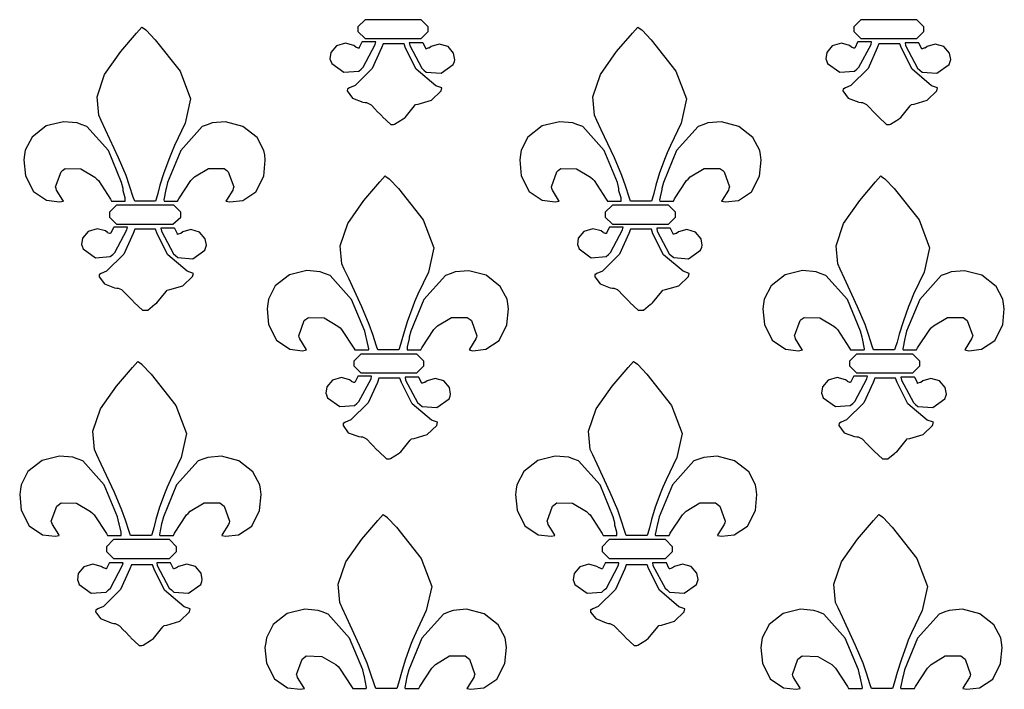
# Model space of a CAD drawing. Extents: x 2.21 to 5.36, y 0.23 to 5.17.
# Tile 7 of 8: x 2.95 to 3.93, y 3.98 to 4.65. Entities that reach past the tile are written whole.
import ezdxf

# ---------------------------------------------------------------- set-up
doc = ezdxf.new("R2010")
doc.units = 0
doc.layers.get('0').update_dxf_attribs({"linetype": 'CONTINUOUS'})

msp = doc.modelspace()

# ---------------------------------------------------------------- linework, layer by layer
at = {"color": 2}
for points in [[(3.08854, 4.46701), (3.08333, 4.46701), (3.07161, 4.46701), (3.06771, 4.46701), (3.06635, 4.47081), (3.06261, 4.48221), (3.05925, 4.49229), (3.05171, 4.50982), (3.03874, 4.53792), (3.0344, 4.54719), (3.03201, 4.55246), (3.03033, 4.57053), (3.03788, 4.59283), (3.05382, 4.6155), (3.06967, 4.6339), (3.07497, 4.63992), (3.07547, 4.63943), (3.07889, 4.6371), (3.07915, 4.63683), (3.08822, 4.62733), (3.11279, 4.59625), (3.12326, 4.56847), (3.11794, 4.54438), (3.10742, 4.52235), (3.10417, 4.51492), (3.10215, 4.51004), (3.09657, 4.49501), (3.09283, 4.48281), (3.09082, 4.47467), (3.08919, 4.46892), (3.08854, 4.46701)], [(3.35938, 4.63786), (3.35938, 4.64025), (3.35232, 4.64725), (3.34999, 4.64725), (3.29893, 4.64725), (3.2966, 4.64725), (3.28961, 4.64025), (3.28961, 4.63786), (3.28961, 4.63553), (3.2966, 4.62847), (3.29893, 4.62847), (3.34999, 4.62847), (3.35232, 4.62847), (3.35938, 4.63553), (3.35938, 4.63786)], [(3.35938, 4.63786), (3.35938, 4.64025), (3.35232, 4.64725), (3.34999, 4.64725), (3.29893, 4.64725), (3.2966, 4.64725), (3.28961, 4.64025), (3.28961, 4.63786), (3.28961, 4.63553), (3.2966, 4.62847), (3.29893, 4.62847), (3.34999, 4.62847), (3.35232, 4.62847), (3.35938, 4.63553), (3.35938, 4.63786)], [(3.58128, 4.46701), (3.57607, 4.46701), (3.56435, 4.46701), (3.56044, 4.46701), (3.55908, 4.47081), (3.55533, 4.48221), (3.55192, 4.49229), (3.54443, 4.50982), (3.53142, 4.53792), (3.52707, 4.54719), (3.52468, 4.55246), (3.523, 4.57053), (3.53054, 4.59283), (3.54656, 4.6155), (3.56233, 4.6339), (3.56771, 4.63992), (3.56819, 4.63943), (3.57161, 4.6371), (3.57189, 4.63683), (3.58094, 4.62733), (3.60553, 4.59625), (3.616, 4.56847), (3.61068, 4.54438), (3.60015, 4.52235), (3.5969, 4.51492), (3.59489, 4.51004), (3.58931, 4.49501), (3.5855, 4.48281), (3.5835, 4.47467), (3.58192, 4.46892), (3.58128, 4.46701)], [(3.85211, 4.63786), (3.85211, 4.64025), (3.84506, 4.64725), (3.84272, 4.64725), (3.79167, 4.64725), (3.78928, 4.64725), (3.78228, 4.64025), (3.78228, 4.63786), (3.78228, 4.63553), (3.78928, 4.62847), (3.79167, 4.62847), (3.84272, 4.62847), (3.84506, 4.62847), (3.85211, 4.63553), (3.85211, 4.63786)], [(3.85211, 4.63786), (3.85211, 4.64025), (3.84506, 4.64725), (3.84272, 4.64725), (3.79167, 4.64725), (3.78928, 4.64725), (3.78228, 4.64025), (3.78228, 4.63786), (3.78228, 4.63553), (3.78928, 4.62847), (3.79167, 4.62847), (3.84272, 4.62847), (3.84506, 4.62847), (3.85211, 4.63553), (3.85211, 4.63786)], [(3.28749, 4.62011), (3.28543, 4.62175), (3.27729, 4.62392), (3.26833, 4.62121), (3.26269, 4.61458), (3.26178, 4.60835), (3.26247, 4.60661), (3.26351, 4.60379), (3.27561, 4.59506), (3.29031, 4.59619), (3.29269, 4.59825), (3.29476, 4.6001), (3.30675, 4.62272), (3.30729, 4.62532), (3.30387, 4.62532), (3.29622, 4.62532), (3.29372, 4.62532), (3.29346, 4.62483), (3.29085, 4.61963), (3.29064, 4.61908), (3.28982, 4.61908), (3.28749, 4.62011), (3.28749, 4.62011)], [(3.28749, 4.62011), (3.28543, 4.62175), (3.27729, 4.62392), (3.26833, 4.62121), (3.26269, 4.61458), (3.26178, 4.60835), (3.26247, 4.60661), (3.26351, 4.60379), (3.27561, 4.59506), (3.29031, 4.59619), (3.29269, 4.59825), (3.29476, 4.6001), (3.30675, 4.62272), (3.30729, 4.62532), (3.30387, 4.62532), (3.29622, 4.62532), (3.29372, 4.62532), (3.29346, 4.62483), (3.29085, 4.61963), (3.29064, 4.61908), (3.28982, 4.61908), (3.28749, 4.62011), (3.28749, 4.62011)], [(3.29688, 4.56494), (3.29818, 4.56494), (3.30154, 4.56337), (3.30208, 4.56282), (3.30257, 4.56261), (3.30675, 4.55817), (3.30729, 4.55761), (3.30778, 4.55713), (3.31299, 4.55192), (3.31353, 4.55138), (3.31401, 4.55062), (3.32221, 4.54308), (3.32497, 4.54308), (3.32601, 4.54335), (3.33458, 4.54883), (3.33539, 4.54932), (3.33643, 4.55013), (3.34581, 4.56153), (3.3469, 4.56282), (3.3495, 4.56337), (3.36262, 4.56728), (3.37213, 4.57644), (3.37294, 4.57954), (3.36692, 4.58165), (3.3475, 4.59793), (3.33697, 4.61887), (3.33539, 4.62326), (3.33018, 4.62326), (3.31847, 4.62326), (3.31456, 4.62326), (3.31299, 4.61914), (3.30376, 4.59868), (3.28668, 4.58187), (3.28125, 4.57954), (3.28125, 4.57954), (3.27968, 4.57844), (3.27919, 4.57844), (3.27892, 4.57667), (3.28407, 4.56939), (3.29449, 4.56521), (3.29688, 4.56494)], [(3.29688, 4.56494), (3.29818, 4.56494), (3.30154, 4.56337), (3.30208, 4.56282), (3.30257, 4.56261), (3.30675, 4.55817), (3.30729, 4.55761), (3.30778, 4.55713), (3.31299, 4.55192), (3.31353, 4.55138), (3.31401, 4.55062), (3.32221, 4.54308), (3.32497, 4.54308), (3.32601, 4.54335), (3.33458, 4.54883), (3.33539, 4.54932), (3.33643, 4.55013), (3.34581, 4.56153), (3.3469, 4.56282), (3.3495, 4.56337), (3.36262, 4.56728), (3.37213, 4.57644), (3.37294, 4.57954), (3.36692, 4.58165), (3.3475, 4.59793), (3.33697, 4.61887), (3.33539, 4.62326), (3.33018, 4.62326), (3.31847, 4.62326), (3.31456, 4.62326), (3.31299, 4.61914), (3.30376, 4.59868), (3.28668, 4.58187), (3.28125, 4.57954), (3.28125, 4.57954), (3.27968, 4.57844), (3.27919, 4.57844), (3.27892, 4.57667), (3.28407, 4.56939), (3.29449, 4.56521), (3.29688, 4.56494)], [(3.35732, 4.61806), (3.35704, 4.61887), (3.35439, 4.62408), (3.35417, 4.62429), (3.35075, 4.62429), (3.3431, 4.62429), (3.3406, 4.62429), (3.3411, 4.62147), (3.35308, 4.59907), (3.35519, 4.59722), (3.35753, 4.59517), (3.37224, 4.59397), (3.38433, 4.60271), (3.38542, 4.60558), (3.3859, 4.60747), (3.38471, 4.61399), (3.37918, 4.62056), (3.37044, 4.62299), (3.36242, 4.62067), (3.3604, 4.61908), (3.36014, 4.61936), (3.35753, 4.61833), (3.35732, 4.61806)], [(3.35732, 4.61806), (3.35704, 4.61887), (3.35439, 4.62408), (3.35417, 4.62429), (3.35075, 4.62429), (3.3431, 4.62429), (3.3406, 4.62429), (3.3411, 4.62147), (3.35308, 4.59907), (3.35519, 4.59722), (3.35753, 4.59517), (3.37224, 4.59397), (3.38433, 4.60271), (3.38542, 4.60558), (3.3859, 4.60747), (3.38471, 4.61399), (3.37918, 4.62056), (3.37044, 4.62299), (3.36242, 4.62067), (3.3604, 4.61908), (3.36014, 4.61936), (3.35753, 4.61833), (3.35732, 4.61806)], [(3.78022, 4.62011), (3.77815, 4.62175), (3.76997, 4.62392), (3.76101, 4.62121), (3.75543, 4.61458), (3.7545, 4.60835), (3.75521, 4.60661), (3.75624, 4.60379), (3.76833, 4.59506), (3.78304, 4.59619), (3.78543, 4.59825), (3.78749, 4.6001), (3.79949, 4.62272), (3.80003, 4.62532), (3.7966, 4.62532), (3.78896, 4.62532), (3.78646, 4.62532), (3.78618, 4.62483), (3.78358, 4.61963), (3.78331, 4.61908), (3.7825, 4.61908), (3.78022, 4.62011), (3.78022, 4.62011)], [(3.78022, 4.62011), (3.77815, 4.62175), (3.76997, 4.62392), (3.76101, 4.62121), (3.75543, 4.61458), (3.7545, 4.60835), (3.75521, 4.60661), (3.75624, 4.60379), (3.76833, 4.59506), (3.78304, 4.59619), (3.78543, 4.59825), (3.78749, 4.6001), (3.79949, 4.62272), (3.80003, 4.62532), (3.7966, 4.62532), (3.78896, 4.62532), (3.78646, 4.62532), (3.78618, 4.62483), (3.78358, 4.61963), (3.78331, 4.61908), (3.7825, 4.61908), (3.78022, 4.62011), (3.78022, 4.62011)], [(3.78961, 4.56494), (3.7909, 4.56494), (3.79428, 4.56337), (3.79482, 4.56282), (3.79531, 4.56261), (3.79949, 4.55817), (3.80003, 4.55761), (3.80051, 4.55713), (3.80572, 4.55192), (3.80626, 4.55138), (3.80675, 4.55062), (3.81494, 4.54308), (3.81771, 4.54308), (3.81874, 4.54335), (3.82731, 4.54883), (3.82813, 4.54932), (3.82915, 4.55013), (3.83849, 4.56153), (3.83957, 4.56282), (3.84218, 4.56337), (3.85531, 4.56728), (3.86481, 4.57644), (3.86561, 4.57954), (3.8596, 4.58165), (3.84022, 4.59793), (3.82964, 4.61887), (3.82813, 4.62326), (3.82292, 4.62326), (3.81119, 4.62326), (3.80729, 4.62326), (3.80572, 4.61914), (3.7965, 4.59868), (3.7794, 4.58187), (3.77399, 4.57954), (3.77399, 4.57954), (3.77235, 4.57844), (3.77186, 4.57844), (3.7716, 4.57667), (3.77681, 4.56939), (3.78722, 4.56521), (3.78961, 4.56494)], [(3.78961, 4.56494), (3.7909, 4.56494), (3.79428, 4.56337), (3.79482, 4.56282), (3.79531, 4.56261), (3.79949, 4.55817), (3.80003, 4.55761), (3.80051, 4.55713), (3.80572, 4.55192), (3.80626, 4.55138), (3.80675, 4.55062), (3.81494, 4.54308), (3.81771, 4.54308), (3.81874, 4.54335), (3.82731, 4.54883), (3.82813, 4.54932), (3.82915, 4.55013), (3.83849, 4.56153), (3.83957, 4.56282), (3.84218, 4.56337), (3.85531, 4.56728), (3.86481, 4.57644), (3.86561, 4.57954), (3.8596, 4.58165), (3.84022, 4.59793), (3.82964, 4.61887), (3.82813, 4.62326), (3.82292, 4.62326), (3.81119, 4.62326), (3.80729, 4.62326), (3.80572, 4.61914), (3.7965, 4.59868), (3.7794, 4.58187), (3.77399, 4.57954), (3.77399, 4.57954), (3.77235, 4.57844), (3.77186, 4.57844), (3.7716, 4.57667), (3.77681, 4.56939), (3.78722, 4.56521), (3.78961, 4.56494)], [(3.84999, 4.61806), (3.84972, 4.61887), (3.84711, 4.62408), (3.8469, 4.62429), (3.84347, 4.62429), (3.83583, 4.62429), (3.83333, 4.62429), (3.83382, 4.62147), (3.84581, 4.59907), (3.84793, 4.59722), (3.85026, 4.59517), (3.86496, 4.59397), (3.87706, 4.60271), (3.87815, 4.60558), (3.87864, 4.60753), (3.87744, 4.61399), (3.87185, 4.62056), (3.86317, 4.62299), (3.85514, 4.62067), (3.85314, 4.61908), (3.85286, 4.61936), (3.85021, 4.61833), (3.84999, 4.61806)], [(3.84999, 4.61806), (3.84972, 4.61887), (3.84711, 4.62408), (3.8469, 4.62429), (3.84347, 4.62429), (3.83583, 4.62429), (3.83333, 4.62429), (3.83382, 4.62147), (3.84581, 4.59907), (3.84793, 4.59722), (3.85026, 4.59517), (3.86496, 4.59397), (3.87706, 4.60271), (3.87815, 4.60558), (3.87864, 4.60753), (3.87744, 4.61399), (3.87185, 4.62056), (3.86317, 4.62299), (3.85514, 4.62067), (3.85314, 4.61908), (3.85286, 4.61936), (3.85021, 4.61833), (3.84999, 4.61806)], [(3.05626, 4.47949), (3.05469, 4.48551), (3.04167, 4.51714), (3.02029, 4.54101), (3.0146, 4.54308), (3.01053, 4.54465), (2.99713, 4.54585), (2.97982, 4.54167), (2.96576, 4.53065), (2.95899, 4.51747), (2.95833, 4.51286), (2.95763, 4.50786), (2.95921, 4.49224), (2.96701, 4.47667), (2.98014, 4.46778), (2.99289, 4.46619), (2.99685, 4.46701), (2.99631, 4.46783), (2.99007, 4.47797), (2.98958, 4.47949), (2.98904, 4.48107), (2.99451, 4.49621), (2.99582, 4.49724), (2.99864, 4.49935), (3.01417, 4.49892), (3.0281, 4.49072), (3.03022, 4.48888), (3.03174, 4.48736), (3.04372, 4.46886), (3.04482, 4.46701), (3.04818, 4.46701), (3.05578, 4.46701), (3.05832, 4.46701), (3.05832, 4.47017), (3.05626, 4.47715), (3.05626, 4.47949)], [(3.0969, 4.46701), (3.10026, 4.46701), (3.10786, 4.46701), (3.1104, 4.46701), (3.11143, 4.46913), (3.12343, 4.48736), (3.125, 4.48888), (3.12706, 4.491), (3.141, 4.49935), (3.15653, 4.49935), (3.1594, 4.49724), (3.16069, 4.49621), (3.16613, 4.48107), (3.16564, 4.47949), (3.1651, 4.47797), (3.15881, 4.46783), (3.15831, 4.46701), (3.16222, 4.46619), (3.17503, 4.46761), (3.18815, 4.47629), (3.19596, 4.49181), (3.19754, 4.50776), (3.19689, 4.51286), (3.19618, 4.51742), (3.1894, 4.53022), (3.17535, 4.54124), (3.15804, 4.54568), (3.14464, 4.5446), (3.14063, 4.54308), (3.13488, 4.54101), (3.1135, 4.51714), (3.10047, 4.48551), (3.09896, 4.47949), (3.09868, 4.47846), (3.09663, 4.4681), (3.0969, 4.46701)], [(3.54893, 4.47949), (3.54736, 4.48551), (3.53435, 4.51714), (3.51297, 4.54101), (3.50726, 4.54308), (3.50319, 4.54465), (3.48981, 4.54585), (3.4725, 4.54167), (3.4585, 4.53065), (3.45171, 4.51747), (3.45107, 4.51286), (3.45036, 4.50786), (3.45193, 4.49224), (3.45975, 4.47667), (3.47282, 4.46778), (3.48562, 4.46619), (3.48958, 4.46701), (3.48904, 4.46783), (3.48281, 4.47797), (3.48232, 4.47949), (3.48178, 4.48107), (3.48725, 4.49621), (3.48856, 4.49724), (3.49137, 4.49935), (3.50689, 4.49892), (3.52078, 4.49072), (3.52289, 4.48888), (3.52447, 4.48736), (3.5364, 4.46886), (3.53749, 4.46701), (3.54085, 4.46701), (3.5485, 4.46701), (3.55106, 4.46701), (3.55106, 4.47017), (3.54893, 4.47715), (3.54893, 4.47949)], [(3.58957, 4.46701), (3.59293, 4.46701), (3.60058, 4.46701), (3.60314, 4.46701), (3.60417, 4.46913), (3.61615, 4.48736), (3.61774, 4.48888), (3.61979, 4.491), (3.63368, 4.49935), (3.64919, 4.49935), (3.65207, 4.49724), (3.65338, 4.49621), (3.65881, 4.48107), (3.65831, 4.47949), (3.65776, 4.47797), (3.65153, 4.46783), (3.65104, 4.46701), (3.65494, 4.46619), (3.66775, 4.46761), (3.68083, 4.47629), (3.68864, 4.49181), (3.69021, 4.50776), (3.68956, 4.51286), (3.68886, 4.51742), (3.68207, 4.53022), (3.66808, 4.54124), (3.65076, 4.54568), (3.63737, 4.5446), (3.63336, 4.54308), (3.62761, 4.54101), (3.60622, 4.51714), (3.59321, 4.48551), (3.59169, 4.47949), (3.59142, 4.47846), (3.58931, 4.4681), (3.58957, 4.46701)], [(3.33018, 4.31912), (3.32497, 4.31912), (3.31326, 4.31912), (3.30935, 4.31912), (3.308, 4.32292), (3.30425, 4.33431), (3.30089, 4.3444), (3.29335, 4.36193), (3.28039, 4.39003), (3.27604, 4.39931), (3.27365, 4.40451), (3.27197, 4.42258), (3.27951, 4.44488), (3.29551, 4.46761), (3.31131, 4.486), (3.31668, 4.49203), (3.31717, 4.49154), (3.32058, 4.48915), (3.32086, 4.48888), (3.32986, 4.47939), (3.35444, 4.44835), (3.36496, 4.42057), (3.3596, 4.39649), (3.34907, 4.37446), (3.34581, 4.36703), (3.34397, 4.36208), (3.33865, 4.34711), (3.33485, 4.33485), (3.33263, 4.32676), (3.33083, 4.32101), (3.33018, 4.31912)], [(3.82292, 4.31912), (3.81771, 4.31912), (3.80599, 4.31912), (3.80208, 4.31912), (3.80072, 4.32292), (3.79699, 4.33431), (3.79362, 4.3444), (3.78608, 4.36193), (3.77311, 4.39003), (3.76878, 4.39931), (3.76639, 4.40451), (3.76471, 4.42258), (3.77225, 4.44488), (3.78819, 4.46761), (3.80404, 4.486), (3.80935, 4.49203), (3.80985, 4.49154), (3.81326, 4.48915), (3.81353, 4.48888), (3.8226, 4.47939), (3.84717, 4.44835), (3.85764, 4.42057), (3.85232, 4.39649), (3.84179, 4.37446), (3.83854, 4.36703), (3.83669, 4.36208), (3.83138, 4.34711), (3.82758, 4.33485), (3.82536, 4.32676), (3.82357, 4.32101), (3.82292, 4.31912)], [(3.11356, 4.45344), (3.11356, 4.45583), (3.1065, 4.46283), (3.10417, 4.46283), (3.05208, 4.46283), (3.04969, 4.46283), (3.04269, 4.45583), (3.04269, 4.45344), (3.04269, 4.45111), (3.04969, 4.44412), (3.05208, 4.44412), (3.10314, 4.44412), (3.10574, 4.44412), (3.11356, 4.45111), (3.11356, 4.45344)], [(3.60519, 4.45344), (3.60519, 4.45583), (3.59814, 4.46283), (3.59581, 4.46283), (3.54482, 4.46283), (3.54243, 4.46283), (3.53543, 4.45583), (3.53543, 4.45344), (3.53543, 4.45111), (3.54243, 4.44412), (3.54482, 4.44412), (3.59581, 4.44412), (3.59814, 4.44412), (3.60519, 4.45111), (3.60519, 4.45344)], [(3.04064, 4.43576), (3.03857, 4.43733), (3.03039, 4.43951), (3.02143, 4.43679), (3.01585, 4.43024), (3.01492, 4.42393), (3.01563, 4.42219), (3.01665, 4.41938), (3.02875, 4.41064), (3.04346, 4.41183), (3.04585, 4.4139), (3.0479, 4.41575), (3.0599, 4.43837), (3.06044, 4.44097), (3.05701, 4.44097), (3.04937, 4.44097), (3.04688, 4.44097), (3.0466, 4.44049), (3.044, 4.43528), (3.04372, 4.43474), (3.04292, 4.43474), (3.04085, 4.43554), (3.04064, 4.43576)], [(3.05003, 4.38053), (3.05132, 4.38053), (3.05469, 4.37901), (3.05524, 4.37847), (3.05572, 4.37825), (3.0599, 4.37381), (3.06044, 4.37326), (3.06093, 4.37278), (3.06614, 4.36757), (3.06668, 4.36703), (3.06717, 4.36626), (3.07536, 4.35867), (3.07813, 4.35867), (3.08074, 4.35867), (3.08772, 4.36442), (3.08854, 4.3649), (3.08957, 4.36572), (3.0989, 4.37717), (3.09999, 4.37847), (3.1026, 4.37901), (3.11572, 4.38292), (3.12522, 4.39204), (3.12603, 4.39513), (3.12001, 4.39725), (3.10064, 4.41351), (3.09006, 4.43451), (3.08854, 4.43892), (3.08333, 4.43892), (3.07161, 4.43892), (3.06771, 4.43892), (3.06614, 4.43474), (3.05692, 4.41428), (3.03982, 4.39751), (3.0344, 4.39513), (3.0344, 4.39513), (3.03276, 4.3941), (3.03228, 4.3941), (3.03228, 4.39176), (3.0376, 4.3846), (3.04764, 4.38081), (3.05003, 4.38053)], [(3.1104, 4.43371), (3.11014, 4.43451), (3.10753, 4.43972), (3.10732, 4.43994), (3.10389, 4.43994), (3.09625, 4.43994), (3.09375, 4.43994), (3.09424, 4.43712), (3.10622, 4.41471), (3.10835, 4.41287), (3.11068, 4.41081), (3.12537, 4.40961), (3.13747, 4.41835), (3.13857, 4.42117), (3.13906, 4.42312), (3.13786, 4.42964), (3.13226, 4.43619), (3.12358, 4.43864), (3.11556, 4.43631), (3.11356, 4.43474), (3.11356, 4.43474), (3.11089, 4.43397), (3.1104, 4.43371)], [(3.53331, 4.43576), (3.53125, 4.43733), (3.52311, 4.43951), (3.51417, 4.43679), (3.50857, 4.43024), (3.50765, 4.42393), (3.50836, 4.42219), (3.50939, 4.41938), (3.52149, 4.41064), (3.53618, 4.41183), (3.53851, 4.4139), (3.54058, 4.41575), (3.55257, 4.43837), (3.55311, 4.44097), (3.54969, 4.44097), (3.5421, 4.44097), (3.53961, 4.44097), (3.53933, 4.44049), (3.53668, 4.43528), (3.53646, 4.43474), (3.53564, 4.43474), (3.53358, 4.43554), (3.53331, 4.43576)], [(3.54269, 4.38053), (3.544, 4.38053), (3.54736, 4.37901), (3.5479, 4.37847), (3.54839, 4.37825), (3.55257, 4.37381), (3.55311, 4.37326), (3.5536, 4.37278), (3.55881, 4.36757), (3.55935, 4.36703), (3.55985, 4.36626), (3.56808, 4.35867), (3.57086, 4.35867), (3.57346, 4.35867), (3.58046, 4.36442), (3.58128, 4.3649), (3.58231, 4.36572), (3.59164, 4.37717), (3.59272, 4.37847), (3.59532, 4.37901), (3.60846, 4.38292), (3.61794, 4.39204), (3.61876, 4.39513), (3.61274, 4.39725), (3.59332, 4.41351), (3.58279, 4.43451), (3.58128, 4.43892), (3.57607, 4.43892), (3.56435, 4.43892), (3.56044, 4.43892), (3.55886, 4.43474), (3.54958, 4.41428), (3.5325, 4.39751), (3.52707, 4.39513), (3.52707, 4.39513), (3.5255, 4.3941), (3.52501, 4.3941), (3.52501, 4.39176), (3.53033, 4.3846), (3.54031, 4.38081), (3.54269, 4.38053)], [(3.60314, 4.43371), (3.60286, 4.43451), (3.60021, 4.43972), (3.59999, 4.43994), (3.59657, 4.43994), (3.58897, 4.43994), (3.58649, 4.43994), (3.58697, 4.43712), (3.5989, 4.41471), (3.60101, 4.41287), (3.60335, 4.41081), (3.61806, 4.40961), (3.63015, 4.41835), (3.63124, 4.42117), (3.63172, 4.42312), (3.63053, 4.42964), (3.625, 4.43619), (3.61626, 4.43864), (3.60824, 4.43631), (3.60622, 4.43474), (3.60542, 4.43474), (3.60363, 4.43397), (3.60314, 4.43371)], [(3.2979, 4.3316), (3.29633, 4.33762), (3.28331, 4.36925), (3.26193, 4.39307), (3.25624, 4.39513), (3.25217, 4.39671), (3.23876, 4.39789), (3.22146, 4.39372), (3.20742, 4.38271), (3.20063, 4.36951), (3.19997, 4.3649), (3.19928, 4.35992), (3.20085, 4.34435), (3.20871, 4.32878), (3.22179, 4.31988), (3.2346, 4.31831), (3.23856, 4.31912), (3.23801, 4.31993), (3.23172, 4.33008), (3.23122, 4.3316), (3.23068, 4.33317), (3.23622, 4.34825), (3.23753, 4.34928), (3.24035, 4.3514), (3.25586, 4.35101), (3.26975, 4.34283), (3.27186, 4.34099), (3.27339, 4.33946), (3.28537, 4.32096), (3.28646, 4.31912), (3.28982, 4.31912), (3.29747, 4.31912), (3.30003, 4.31912), (3.30024, 4.32015), (3.29812, 4.33057), (3.2979, 4.3316)], [(3.33854, 4.31912), (3.3419, 4.31912), (3.34956, 4.31912), (3.35211, 4.31912), (3.35314, 4.32124), (3.36507, 4.33946), (3.36664, 4.34099), (3.36871, 4.3431), (3.38265, 4.3514), (3.39817, 4.3514), (3.40104, 4.34928), (3.40235, 4.34825), (3.40776, 4.33317), (3.40728, 4.3316), (3.40674, 4.33008), (3.4005, 4.31993), (3.40001, 4.31912), (3.40392, 4.31831), (3.41667, 4.31972), (3.42979, 4.32835), (3.43761, 4.34386), (3.43918, 4.35981), (3.43853, 4.3649), (3.43782, 4.36947), (3.43104, 4.38226), (3.41704, 4.39333), (3.39968, 4.39779), (3.38629, 4.39671), (3.38226, 4.39513), (3.37651, 4.39307), (3.35519, 4.36925), (3.34218, 4.33762), (3.3406, 4.3316), (3.34033, 4.33057), (3.33854, 4.322), (3.33854, 4.31912)], [(3.79064, 4.3316), (3.78907, 4.33762), (3.77604, 4.36925), (3.75467, 4.39307), (3.74897, 4.39513), (3.7449, 4.39671), (3.7315, 4.39789), (3.71419, 4.39372), (3.70014, 4.38271), (3.69336, 4.36951), (3.69271, 4.3649), (3.692, 4.35992), (3.69358, 4.34435), (3.70139, 4.32878), (3.71451, 4.31988), (3.72726, 4.31831), (3.73122, 4.31912), (3.73068, 4.31993), (3.72444, 4.33008), (3.72396, 4.3316), (3.72342, 4.33317), (3.72889, 4.34825), (3.73019, 4.34928), (3.73301, 4.3514), (3.74854, 4.35101), (3.76247, 4.34283), (3.7646, 4.34099), (3.76611, 4.33946), (3.7781, 4.32096), (3.77919, 4.31912), (3.78256, 4.31912), (3.79015, 4.31912), (3.79269, 4.31912), (3.79292, 4.32015), (3.79085, 4.33057), (3.79064, 4.3316)], [(3.83128, 4.31912), (3.83464, 4.31912), (3.84224, 4.31912), (3.84478, 4.31912), (3.84581, 4.32124), (3.85781, 4.33946), (3.85938, 4.34099), (3.86143, 4.3431), (3.87538, 4.3514), (3.8909, 4.3514), (3.89378, 4.34928), (3.89507, 4.34825), (3.9005, 4.33317), (3.90001, 4.3316), (3.89947, 4.33008), (3.89318, 4.31993), (3.89268, 4.31912), (3.8966, 4.31831), (3.9094, 4.31972), (3.92253, 4.32835), (3.93033, 4.34386), (3.93192, 4.35981), (3.93126, 4.3649), (3.93056, 4.36947), (3.92378, 4.38226), (3.90972, 4.39333), (3.89242, 4.39779), (3.87901, 4.39671), (3.875, 4.39513), (3.86925, 4.39307), (3.84787, 4.36925), (3.83485, 4.33762), (3.83333, 4.3316), (3.83306, 4.33057), (3.831, 4.32015), (3.83128, 4.31912)], [(3.08436, 4.13471), (3.07915, 4.13471), (3.06743, 4.13471), (3.06353, 4.13471), (3.06218, 4.13851), (3.05843, 4.1499), (3.05507, 4.16), (3.04753, 4.17751), (3.03456, 4.20562), (3.03022, 4.21496), (3.02783, 4.22017), (3.02615, 4.23822), (3.03369, 4.26053), (3.04969, 4.28321), (3.06549, 4.3016), (3.07086, 4.30761), (3.07135, 4.30713), (3.07471, 4.30479), (3.07497, 4.30453), (3.08404, 4.29503), (3.10861, 4.26394), (3.11914, 4.23617), (3.11376, 4.21208), (3.10325, 4.19006), (3.09999, 4.18261), (3.09799, 4.17774), (3.09239, 4.16271), (3.08865, 4.1505), (3.08664, 4.14236), (3.08501, 4.13661), (3.08436, 4.13471)], [(3.35519, 4.30556), (3.35519, 4.30794), (3.34814, 4.31494), (3.34581, 4.31494), (3.29482, 4.31494), (3.29243, 4.31494), (3.28543, 4.30794), (3.28543, 4.30556), (3.28543, 4.30322), (3.29243, 4.29617), (3.29482, 4.29617), (3.34581, 4.29617), (3.34814, 4.29617), (3.35519, 4.30322), (3.35519, 4.30556)], [(3.5771, 4.13471), (3.57189, 4.13471), (3.56017, 4.13471), (3.55626, 4.13471), (3.5549, 4.13851), (3.55117, 4.1499), (3.54779, 4.16), (3.54025, 4.17751), (3.52724, 4.20562), (3.52289, 4.21496), (3.52051, 4.22017), (3.51882, 4.23822), (3.52642, 4.26053), (3.54237, 4.28321), (3.55817, 4.3016), (3.56353, 4.30761), (3.56401, 4.30713), (3.56743, 4.30479), (3.56771, 4.30453), (3.57676, 4.29503), (3.60135, 4.26394), (3.61182, 4.23617), (3.6065, 4.21208), (3.59597, 4.19006), (3.59272, 4.18261), (3.59071, 4.17774), (3.58512, 4.16271), (3.58138, 4.1505), (3.57937, 4.14236), (3.57775, 4.13661), (3.5771, 4.13471)], [(3.84793, 4.30556), (3.84793, 4.30794), (3.84088, 4.31494), (3.83854, 4.31494), (3.78749, 4.31494), (3.7851, 4.31494), (3.7781, 4.30794), (3.7781, 4.30556), (3.7781, 4.30322), (3.7851, 4.29617), (3.78749, 4.29617), (3.83854, 4.29617), (3.84088, 4.29617), (3.84793, 4.30322), (3.84793, 4.30556)], [(3.28331, 4.28787), (3.28125, 4.28944), (3.27311, 4.29161), (3.26417, 4.2889), (3.25857, 4.28233), (3.25765, 4.27604), (3.25836, 4.27431), (3.25939, 4.27149), (3.27149, 4.26275), (3.28618, 4.26389), (3.28851, 4.26594), (3.29058, 4.26779), (3.30257, 4.29047), (3.30311, 4.29308), (3.29969, 4.29308), (3.2921, 4.29308), (3.28961, 4.29308), (3.28933, 4.29258), (3.28668, 4.28733), (3.28646, 4.28678), (3.28564, 4.28678), (3.28331, 4.2876), (3.28331, 4.28787)], [(3.29269, 4.23264), (3.294, 4.23264), (3.29736, 4.23112), (3.2979, 4.23058), (3.29839, 4.23031), (3.30257, 4.22592), (3.30311, 4.22537), (3.3036, 4.22488), (3.30881, 4.21962), (3.30935, 4.21907), (3.30985, 4.21832), (3.31808, 4.21078), (3.32086, 4.21078), (3.32189, 4.21104), (3.33046, 4.21653), (3.33128, 4.21701), (3.33231, 4.21783), (3.34164, 4.22928), (3.34272, 4.23058), (3.34532, 4.23112), (3.35846, 4.23503), (3.36794, 4.24414), (3.36876, 4.24724), (3.36274, 4.24935), (3.34332, 4.26563), (3.33279, 4.28657), (3.33128, 4.29096), (3.32607, 4.29096), (3.31435, 4.29096), (3.31044, 4.29096), (3.30886, 4.28683), (3.29958, 4.26639), (3.2825, 4.24962), (3.27707, 4.24724), (3.27707, 4.24724), (3.2755, 4.24621), (3.27501, 4.24621), (3.27474, 4.24414), (3.27994, 4.23671), (3.29031, 4.23292), (3.29269, 4.23264)], [(3.35314, 4.28575), (3.35286, 4.28657), (3.35021, 4.29178), (3.34999, 4.29199), (3.34657, 4.29199), (3.33897, 4.29199), (3.33649, 4.29199), (3.33697, 4.28917), (3.3489, 4.26676), (3.35101, 4.26492), (3.35335, 4.26286), (3.36806, 4.26172), (3.38015, 4.27046), (3.38124, 4.27328), (3.38172, 4.27518), (3.38053, 4.28168), (3.375, 4.28825), (3.36626, 4.29069), (3.35824, 4.28836), (3.35622, 4.28678), (3.35542, 4.28678), (3.35335, 4.28603), (3.35314, 4.28575)], [(3.77604, 4.28787), (3.77399, 4.28944), (3.76579, 4.29161), (3.75683, 4.2889), (3.75125, 4.28233), (3.75032, 4.27604), (3.75103, 4.27431), (3.75206, 4.27149), (3.76417, 4.26275), (3.77886, 4.26389), (3.78125, 4.26594), (3.78331, 4.26779), (3.79531, 4.29047), (3.79585, 4.29308), (3.79243, 4.29308), (3.78478, 4.29308), (3.78228, 4.29308), (3.78201, 4.29258), (3.7794, 4.28733), (3.77919, 4.28678), (3.77838, 4.28678), (3.77604, 4.2876), (3.77604, 4.28787)], [(3.78543, 4.23264), (3.78674, 4.23264), (3.7901, 4.23112), (3.79064, 4.23058), (3.79113, 4.23031), (3.79531, 4.22592), (3.79585, 4.22537), (3.79633, 4.22488), (3.80154, 4.21962), (3.80208, 4.21907), (3.80257, 4.21832), (3.81076, 4.21078), (3.81353, 4.21078), (3.81614, 4.21078), (3.82314, 4.21653), (3.82394, 4.21701), (3.82497, 4.21783), (3.83436, 4.22928), (3.83539, 4.23058), (3.838, 4.23112), (3.85113, 4.23503), (3.86062, 4.24414), (3.86143, 4.24724), (3.85542, 4.24935), (3.83604, 4.26563), (3.82547, 4.28657), (3.82394, 4.29096), (3.81874, 4.29096), (3.80701, 4.29096), (3.80311, 4.29096), (3.80154, 4.28683), (3.79232, 4.26639), (3.77522, 4.24962), (3.76981, 4.24724), (3.76981, 4.24724), (3.76818, 4.24621), (3.76768, 4.24621), (3.76742, 4.24414), (3.77262, 4.23671), (3.78304, 4.23292), (3.78543, 4.23264)], [(3.84581, 4.28575), (3.84554, 4.28657), (3.84293, 4.29178), (3.84272, 4.29199), (3.83931, 4.29199), (3.83165, 4.29199), (3.82915, 4.29199), (3.82964, 4.28917), (3.84164, 4.26676), (3.84375, 4.26492), (3.84608, 4.26286), (3.86079, 4.26172), (3.87289, 4.27046), (3.87397, 4.27328), (3.87446, 4.27522), (3.87326, 4.28168), (3.86768, 4.28825), (3.859, 4.29069), (3.85097, 4.28836), (3.84896, 4.28678), (3.84814, 4.28678), (3.84608, 4.28603), (3.84581, 4.28575)], [(3.05208, 4.14725), (3.05051, 4.15326), (3.03749, 4.1849), (3.01611, 4.20871), (3.01042, 4.21078), (3.00635, 4.21235), (2.99294, 4.21354), (2.97564, 4.20936), (2.96158, 4.19835), (2.95481, 4.18517), (2.95415, 4.18056), (2.95344, 4.17557), (2.95503, 4.15994), (2.96283, 4.14437), (2.97597, 4.13547), (2.98876, 4.1339), (2.99274, 4.13471), (2.99219, 4.13553), (2.98589, 4.14567), (2.9854, 4.14725), (2.98486, 4.14882), (2.99035, 4.1639), (2.99164, 4.16493), (2.99451, 4.16704), (3.00999, 4.16667), (3.02393, 4.15842), (3.02604, 4.15657), (3.02756, 4.15506), (3.03956, 4.13656), (3.04064, 4.13471), (3.044, 4.13471), (3.0516, 4.13471), (3.05414, 4.13471), (3.05414, 4.13786), (3.05231, 4.14621), (3.05208, 4.14725)], [(3.09272, 4.13471), (3.09608, 4.13471), (3.10368, 4.13471), (3.10622, 4.13471), (3.10726, 4.13683), (3.11925, 4.15506), (3.12082, 4.15657), (3.12289, 4.15869), (3.13683, 4.16704), (3.15235, 4.16704), (3.15522, 4.16493), (3.15653, 4.1639), (3.16194, 4.14882), (3.16146, 4.14725), (3.16092, 4.14567), (3.15468, 4.13553), (3.15419, 4.13471), (3.1581, 4.1339), (3.17085, 4.13531), (3.18397, 4.14399), (3.19179, 4.1595), (3.19336, 4.17546), (3.19271, 4.18056), (3.192, 4.18511), (3.18522, 4.19792), (3.17117, 4.20893), (3.15386, 4.21338), (3.14046, 4.21229), (3.13644, 4.21078), (3.13069, 4.20871), (3.10932, 4.1849), (3.09631, 4.15326), (3.09478, 4.14725), (3.09451, 4.14621), (3.09244, 4.13579), (3.09272, 4.13471)], [(3.54482, 4.14725), (3.54324, 4.15326), (3.53017, 4.1849), (3.50885, 4.20871), (3.50315, 4.21078), (3.49908, 4.21235), (3.48568, 4.21354), (3.46832, 4.20936), (3.45432, 4.19835), (3.44754, 4.18517), (3.44689, 4.18056), (3.44618, 4.17557), (3.44775, 4.15994), (3.45557, 4.14437), (3.46869, 4.13547), (3.48144, 4.1339), (3.4854, 4.13471), (3.48486, 4.13553), (3.47863, 4.14567), (3.47814, 4.14725), (3.4776, 4.14882), (3.48307, 4.1639), (3.48438, 4.16493), (3.48719, 4.16704), (3.50271, 4.16667), (3.51665, 4.15842), (3.51878, 4.15657), (3.52029, 4.15506), (3.53228, 4.13656), (3.53331, 4.13471), (3.53668, 4.13471), (3.54432, 4.13471), (3.54688, 4.13471), (3.54688, 4.13786), (3.54482, 4.14492), (3.54482, 4.14725)], [(3.58539, 4.13471), (3.58876, 4.13471), (3.5964, 4.13471), (3.59896, 4.13471), (3.59999, 4.13683), (3.61199, 4.15506), (3.61356, 4.15657), (3.61561, 4.15869), (3.6295, 4.16704), (3.64501, 4.16704), (3.64789, 4.16493), (3.64919, 4.1639), (3.65468, 4.14882), (3.65419, 4.14725), (3.65365, 4.14567), (3.64735, 4.13553), (3.64686, 4.13471), (3.65076, 4.1339), (3.66357, 4.13531), (3.67665, 4.14399), (3.68451, 4.1595), (3.68608, 4.17546), (3.68544, 4.18056), (3.68474, 4.18511), (3.67796, 4.19792), (3.6639, 4.20893), (3.6466, 4.21338), (3.63319, 4.21229), (3.62918, 4.21078), (3.62343, 4.20871), (3.60206, 4.1849), (3.58903, 4.15326), (3.58751, 4.14725), (3.58724, 4.14621), (3.58512, 4.13579), (3.58539, 4.13471)], [(3.32813, 3.98264), (3.32292, 3.98264), (3.31119, 3.98264), (3.30729, 3.98264), (3.30593, 3.98643), (3.30219, 3.99783), (3.29883, 4.00792), (3.29129, 4.02544), (3.27832, 4.05354), (3.27399, 4.06282), (3.2716, 4.06808), (3.26992, 4.08615), (3.27746, 4.10846), (3.2934, 4.13113), (3.30925, 4.14953), (3.31456, 4.15554), (3.31506, 4.15506), (3.31847, 4.15272), (3.31874, 4.15246), (3.32781, 4.14296), (3.35238, 4.11187), (3.36285, 4.0841), (3.35753, 4.06), (3.347, 4.03797), (3.34375, 4.03054), (3.3419, 4.02561), (3.33658, 4.01064), (3.33279, 3.99843), (3.33057, 3.99029), (3.32878, 3.98454), (3.32813, 3.98264)], [(3.82086, 3.98264), (3.81565, 3.98264), (3.80393, 3.98264), (3.80003, 3.98264), (3.79867, 3.98643), (3.79492, 3.99783), (3.7915, 4.00792), (3.78401, 4.02544), (3.771, 4.05354), (3.76665, 4.06282), (3.76426, 4.06808), (3.76258, 4.08615), (3.77013, 4.10846), (3.78614, 4.13113), (3.80192, 4.14953), (3.80729, 4.15554), (3.80778, 4.15506), (3.81119, 4.15272), (3.81147, 4.15246), (3.82053, 4.14296), (3.84511, 4.11187), (3.85558, 4.0841), (3.85026, 4.06), (3.83974, 4.03797), (3.83649, 4.03054), (3.83458, 4.02561), (3.82932, 4.01064), (3.82547, 3.99843), (3.82324, 3.99029), (3.8215, 3.98454), (3.82086, 3.98264)], [(3.10938, 4.12121), (3.10938, 4.12354), (3.10232, 4.13053), (3.09999, 4.13053), (3.04893, 4.13053), (3.0466, 4.13053), (3.03961, 4.12354), (3.03961, 4.12121), (3.03961, 4.11887), (3.0466, 4.11182), (3.04893, 4.11182), (3.09999, 4.11182), (3.10232, 4.11182), (3.10938, 4.11887), (3.10938, 4.12121)], [(3.60211, 4.12121), (3.60211, 4.12354), (3.59506, 4.13053), (3.59272, 4.13053), (3.54167, 4.13053), (3.53928, 4.13053), (3.53228, 4.12354), (3.53228, 4.12121), (3.53228, 4.11887), (3.53928, 4.11182), (3.54167, 4.11182), (3.59272, 4.11182), (3.59506, 4.11182), (3.60211, 4.11887), (3.60211, 4.12121)], [(3.03646, 4.10243), (3.0344, 4.104), (3.02621, 4.10618), (3.01725, 4.10346), (3.01167, 4.0969), (3.01074, 4.0906), (3.01144, 4.08886), (3.01247, 4.08604), (3.02458, 4.07731), (3.03928, 4.0785), (3.04167, 4.08057), (3.04372, 4.08242), (3.05572, 4.10504), (3.05626, 4.10764), (3.05285, 4.10764), (3.04519, 4.10764), (3.04269, 4.10764), (3.04243, 4.10715), (3.03982, 4.10194), (3.03961, 4.1014), (3.03933, 4.10167), (3.03717, 4.10243), (3.03646, 4.10243)], [(3.04688, 4.04719), (3.04818, 4.04719), (3.05154, 4.04568), (3.05208, 4.04514), (3.05257, 4.04492), (3.05675, 4.04047), (3.05729, 4.03993), (3.05778, 4.03944), (3.06299, 4.03424), (3.06353, 4.03369), (3.06401, 4.03293), (3.07221, 4.02533), (3.07497, 4.02533), (3.07601, 4.02561), (3.08458, 4.03108), (3.08539, 4.03157), (3.08643, 4.03239), (3.09581, 4.04383), (3.0969, 4.04514), (3.0995, 4.04568), (3.11262, 4.04958), (3.12213, 4.05871), (3.12294, 4.06179), (3.11692, 4.06392), (3.0975, 4.08018), (3.08697, 4.10118), (3.08539, 4.10558), (3.08018, 4.10558), (3.06847, 4.10558), (3.06456, 4.10558), (3.06299, 4.1014), (3.05376, 4.08094), (3.03668, 4.06418), (3.03125, 4.06179), (3.03125, 4.06179), (3.02968, 4.06076), (3.02919, 4.06076), (3.02892, 4.05897), (3.03369, 4.05208), (3.04428, 4.04775), (3.04688, 4.04719)], [(3.10622, 4.1014), (3.10596, 4.10221), (3.10335, 4.10742), (3.10314, 4.10764), (3.09972, 4.10764), (3.09207, 4.10764), (3.08957, 4.10764), (3.09006, 4.10482), (3.10206, 4.08242), (3.10417, 4.08057), (3.1065, 4.0785), (3.12121, 4.07731), (3.13331, 4.08604), (3.13439, 4.08886), (3.13488, 4.09082), (3.13368, 4.09733), (3.1281, 4.10389), (3.11942, 4.10633), (3.11139, 4.104), (3.10938, 4.10243), (3.10938, 4.10243), (3.10672, 4.10167), (3.10622, 4.1014)], [(3.52919, 4.10243), (3.52713, 4.104), (3.51893, 4.10618), (3.50999, 4.10346), (3.50439, 4.0969), (3.50347, 4.0906), (3.50418, 4.08886), (3.50521, 4.08604), (3.51731, 4.07731), (3.53201, 4.0785), (3.5344, 4.08057), (3.53646, 4.08242), (3.54839, 4.10504), (3.54893, 4.10764), (3.54551, 4.10764), (3.53792, 4.10764), (3.53543, 4.10764), (3.53515, 4.10715), (3.5325, 4.10194), (3.53228, 4.1014), (3.53174, 4.10167), (3.52979, 4.10243), (3.52919, 4.10243)], [(3.53851, 4.04719), (3.53982, 4.04719), (3.54318, 4.04568), (3.54372, 4.04514), (3.54422, 4.04492), (3.54839, 4.04047), (3.54893, 4.03993), (3.54943, 4.03944), (3.55469, 4.03424), (3.55524, 4.03369), (3.55572, 4.03293), (3.56392, 4.02533), (3.56668, 4.02533), (3.56771, 4.02561), (3.57628, 4.03108), (3.5771, 4.03157), (3.57813, 4.03239), (3.58746, 4.04383), (3.58854, 4.04514), (3.59115, 4.04568), (3.60428, 4.04958), (3.61376, 4.05871), (3.61458, 4.06179), (3.60856, 4.06392), (3.58914, 4.08018), (3.57861, 4.10118), (3.5771, 4.10558), (3.57189, 4.10558), (3.56017, 4.10558), (3.55626, 4.10558), (3.55469, 4.1014), (3.54542, 4.08094), (3.52838, 4.06418), (3.52289, 4.06179), (3.52289, 4.06179), (3.52132, 4.06076), (3.52083, 4.06076), (3.52083, 4.0586), (3.52615, 4.05208), (3.53618, 4.04775), (3.53851, 4.04719)], [(3.59896, 4.1014), (3.59868, 4.10221), (3.59608, 4.10742), (3.59581, 4.10764), (3.59239, 4.10764), (3.58479, 4.10764), (3.58231, 4.10764), (3.58279, 4.10482), (3.59478, 4.08242), (3.5969, 4.08057), (3.59924, 4.0785), (3.61393, 4.07731), (3.62603, 4.08604), (3.62706, 4.08886), (3.62756, 4.09082), (3.62636, 4.09733), (3.62082, 4.10389), (3.61214, 4.10633), (3.60411, 4.104), (3.60211, 4.10243), (3.60211, 4.10243), (3.59944, 4.10167), (3.59896, 4.1014)], [(3.29585, 3.99511), (3.29428, 4.00114), (3.28125, 4.03276), (3.25988, 4.05664), (3.25418, 4.05871), (3.25011, 4.06028), (3.23671, 4.06147), (3.2194, 4.05729), (3.20535, 4.04628), (3.19857, 4.0331), (3.19792, 4.02849), (3.19721, 4.02349), (3.19879, 4.00786), (3.2066, 3.99229), (3.21972, 3.9834), (3.23247, 3.98182), (3.23643, 3.98264), (3.23589, 3.98346), (3.22965, 3.9936), (3.22917, 3.99511), (3.22863, 3.99669), (3.2341, 4.01183), (3.2354, 4.01286), (3.23822, 4.01497), (3.25375, 4.01454), (3.26768, 4.00635), (3.26981, 4.0045), (3.27132, 4.00299), (3.28331, 3.98449), (3.2844, 3.98264), (3.28776, 3.98264), (3.29536, 3.98264), (3.2979, 3.98264), (3.29812, 3.98372), (3.29606, 3.99408), (3.29585, 3.99511)], [(3.33649, 3.98264), (3.33985, 3.98264), (3.34744, 3.98264), (3.34999, 3.98264), (3.35101, 3.98475), (3.36301, 4.00299), (3.36458, 4.0045), (3.36664, 4.00662), (3.38058, 4.01497), (3.39611, 4.01497), (3.39899, 4.01286), (3.40028, 4.01183), (3.40571, 3.99669), (3.40522, 3.99511), (3.40468, 3.9936), (3.39839, 3.98346), (3.39789, 3.98264), (3.40181, 3.98182), (3.41461, 3.98324), (3.42774, 3.99192), (3.43554, 4.00743), (3.43713, 4.02339), (3.43647, 4.02849), (3.43576, 4.03304), (3.42899, 4.04585), (3.41493, 4.05686), (3.39762, 4.06131), (3.38422, 4.06022), (3.38021, 4.05871), (3.37446, 4.05664), (3.35308, 4.03276), (3.34006, 4.00114), (3.33854, 3.99511), (3.33826, 3.99408), (3.33621, 3.98372), (3.33649, 3.98264)], [(3.78851, 3.99511), (3.78694, 4.00114), (3.77393, 4.03276), (3.75256, 4.05664), (3.74685, 4.05871), (3.74278, 4.06028), (3.72939, 4.06147), (3.71208, 4.05729), (3.69808, 4.04628), (3.69129, 4.0331), (3.69065, 4.02849), (3.68994, 4.02349), (3.69151, 4.00786), (3.69933, 3.99229), (3.7124, 3.9834), (3.72521, 3.98182), (3.72917, 3.98264), (3.72863, 3.98346), (3.72239, 3.9936), (3.7219, 3.99511), (3.72136, 3.99669), (3.72683, 4.01183), (3.72814, 4.01286), (3.73096, 4.01497), (3.74647, 4.01454), (3.76036, 4.00635), (3.76247, 4.0045), (3.76406, 4.00299), (3.77599, 3.98449), (3.77707, 3.98264), (3.78043, 3.98264), (3.78808, 3.98264), (3.79064, 3.98264), (3.79085, 3.98372), (3.78879, 3.99408), (3.78851, 3.99511)], [(3.82915, 3.98264), (3.83251, 3.98264), (3.84017, 3.98264), (3.84272, 3.98264), (3.84375, 3.98475), (3.85574, 4.00299), (3.85732, 4.0045), (3.85938, 4.00662), (3.87326, 4.01497), (3.88878, 4.01497), (3.89165, 4.01286), (3.89296, 4.01183), (3.89839, 3.99669), (3.89789, 3.99511), (3.89735, 3.9936), (3.89111, 3.98346), (3.89063, 3.98264), (3.89453, 3.98182), (3.90733, 3.98324), (3.92042, 3.99192), (3.92822, 4.00743), (3.92979, 4.02339), (3.92914, 4.02849), (3.92844, 4.03304), (3.92165, 4.04585), (3.90767, 4.05686), (3.89035, 4.06131), (3.87696, 4.06022), (3.87294, 4.05871), (3.86719, 4.05664), (3.84581, 4.03276), (3.83279, 4.00114), (3.83128, 3.99511), (3.831, 3.99408), (3.82889, 3.98372), (3.82915, 3.98264)]]:
    msp.add_lwpolyline(points, close=True, dxfattribs=at)

doc.saveas('drawing.dxf')
